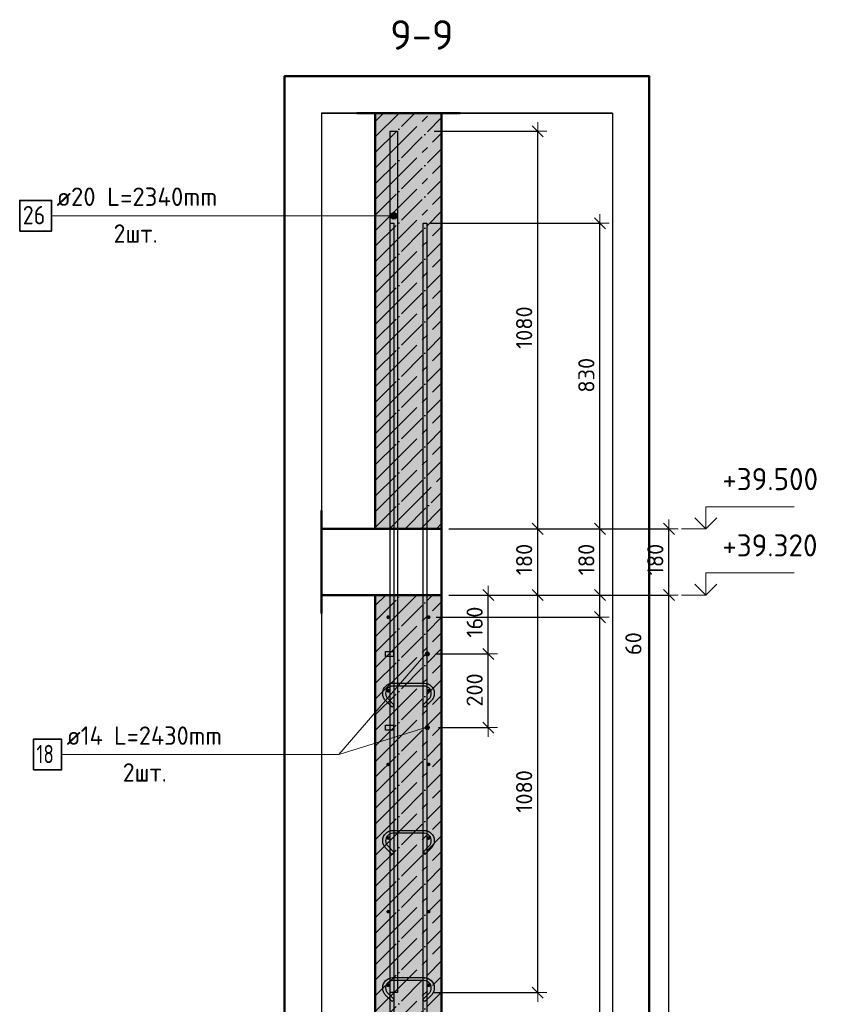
# Model space of a CAD drawing. Header units: millimetres. Extents: x -27380 to 48638, y 46540 to 72525.
# Tile 106 of 106: x 35840 to 38027, y 69850 to 72525. Entities that reach past the tile are written whole.
import ezdxf

# ---------------------------------------------------------------- set-up
doc = ezdxf.new("R2010")
doc.units = ezdxf.units.MM
doc.header["$PDMODE"] = 65
doc.linetypes.add('______11', pattern=[100, 80, -10, 0, -10])
doc.linetypes.add('______5', pattern=[220, 160, -20, 20, -20])
for name, color, linetype, lineweight in [('Standard', 7, 'Continuous', 25), ('Арм.стержн. вертикальными 1', 22, 'Continuous', 35), ('Арм.стержн.горизонт. 1', 180, 'Continuous', 35), ('Арм.стержн.горизонт. 2', 202, 'Continuous', 35), ('Высотная отметки_ общее', 7, 'Continuous', 13), ('Размерная линия_ общее', 7, 'Continuous', 13)]:
    doc.layers.add(name, color=color, linetype=linetype, lineweight=lineweight)
doc.layers.add('Арм.стержн. вертикальными 2', color=7, linetype='Continuous', lineweight=35, true_color=0x006e00)
doc.layers.add('Арм.стержн.Стяжки', color=7, linetype='Continuous', lineweight=35, true_color=0x501e0f)
doc.styles.add('ISOCPEUR', font='ISOCPEUR')
doc.dimstyles.new('DIMSTYLE_11', dxfattribs={"dimtxt": 44, "dimasz": 50, "dimexe": 0, "dimexo": 0, "dimgap": 22, "dimtad": 0, "dimdec": 0, "dimrnd": 5, "dimzin": 12, "dimdsep": 46, "dimtxsty": 'ISOCPEUR', "dimblk1": 'ALL_ML_STRICH', "dimblk2": 'ALL_ML_STRICH', "dimsah": 1, "dimcen": 0, "dimclrd": 7, "dimclre": 256, "dimclrt": 7, "dimadec": 0, "dimazin": 0, "dimtfac": 1, "dimtdec": 0, "dimtix": 1, "dimtmove": 2, "dimatfit": 3, "dimfxl": 0, "dimtvp": 1.2, "dimtzin": 0, "dimlwd": 0, "dimlwe": -3, "dimarcsym": 0})
doc.dimstyles.new('DIMSTYLE_7', dxfattribs={"dimtxt": 44, "dimasz": 50, "dimexe": 0, "dimexo": 0, "dimgap": 22, "dimtad": 2, "dimdec": 0, "dimrnd": 5, "dimzin": 12, "dimdsep": 46, "dimtxsty": 'ISOCPEUR', "dimblk1": 'ALL_ML_STRICH', "dimblk2": 'ALL_ML_STRICH', "dimsah": 1, "dimcen": 0, "dimclrd": 7, "dimclre": 256, "dimclrt": 7, "dimadec": 0, "dimazin": 0, "dimtfac": 1, "dimtdec": 0, "dimtix": 1, "dimtmove": 2, "dimatfit": 3, "dimfxl": 0, "dimtzin": 0, "dimlwd": 0, "dimlwe": -3, "dimarcsym": 0})

# ---------------------------------------------------------------- blocks, each defined once
blk = doc.blocks.new('ALL_ML_STRICH')
at = {"color": 0, "linetype": 'ByBlock', "lineweight": -2}
for p, q in [((-1, 0), (0.5, 0)), ((-0.3, -0.3), (0.3, 0.3)), ((0, -0.5), (0, 0.5))]:
    blk.add_line(p, q, dxfattribs=at)
blk = doc.blocks.new('*D253')
at = {"layer": 'DEFPOINTS', "color": 7, "linetype": 'Continuous', "lineweight": 13, "transparency": 33554687}
for p in [(36950.3, 70901.6), (36950.3, 67901.6), (37415.3, 67901.6)]:
    blk.add_point(p, dxfattribs=at)
at = {"layer": 'Размерная линия_ общее', "color": 253, "linetype": 'Continuous', "lineweight": -2, "true_color": 0xa0a0a0, "transparency": 33554687}
for p, q in [((36970.3, 70901.6), (37415.3, 70901.6)), ((36970.3, 67901.6), (37415.3, 67901.6))]:
    blk.add_line(p, q, dxfattribs=at)
at = {"layer": 'Размерная линия_ общее', "color": 7, "linetype": 'Continuous', "lineweight": -2, "transparency": 33554687}
blk.add_line((37415.3, 67901.6), (37415.3, 70901.6), dxfattribs=at)
at = {"layer": 'Размерная линия_ общее', "color": 7, "linetype": 'Continuous', "lineweight": 13, "transparency": 33554687, "xscale": 50, "yscale": 50, "zscale": 50}
for p, rotation in [((37415.3, 70901.6), 90), ((37415.3, 67901.6), 270)]:
    blk.add_blockref('ALL_ML_STRICH', p, dxfattribs=dict(at, rotation=rotation))
at = {"layer": 'Размерная линия_ общее', "color": 7, "linetype": 'Continuous', "lineweight": 13, "transparency": 33554687, "insert": (37356.3, 69253.6), "char_height": 44, "width": 2.2, "attachment_point": 1, "rotation": 90, "line_spacing_factor": 0.60241, "style": 'ISOCPEUR'}
blk.add_mtext('\\W0.91;15х200=3000', dxfattribs=at)
blk = doc.blocks.new('*D254')
at = {"layer": 'DEFPOINTS', "color": 7, "linetype": 'Continuous', "lineweight": 13, "transparency": 33554687}
for p in [(36985.3, 70961.6), (36950.3, 70901.6), (37415.3, 70901.6)]:
    blk.add_point(p, dxfattribs=at)
at = {"layer": 'Размерная линия_ общее', "color": 253, "linetype": 'Continuous', "lineweight": -2, "true_color": 0xa0a0a0, "transparency": 33554687}
for p, q in [((37005.3, 70961.6), (37415.3, 70961.6)), ((36970.3, 70901.6), (37415.3, 70901.6))]:
    blk.add_line(p, q, dxfattribs=at)
at = {"layer": 'Размерная линия_ общее', "color": 7, "linetype": 'Continuous', "lineweight": -2, "transparency": 33554687}
blk.add_line((37415.3, 70901.6), (37415.3, 70961.6), dxfattribs=at)
at = {"layer": 'Размерная линия_ общее', "color": 7, "linetype": 'Continuous', "lineweight": 13, "transparency": 33554687, "xscale": 50, "yscale": 50, "zscale": 50}
for p, rotation in [((37415.3, 70961.6), 90), ((37415.3, 70901.6), 270)]:
    blk.add_blockref('ALL_ML_STRICH', p, dxfattribs=dict(at, rotation=rotation))
at = {"layer": 'Размерная линия_ общее', "color": 7, "linetype": 'Continuous', "lineweight": 13, "transparency": 33554687, "insert": (37506.1, 70829.7), "char_height": 44, "width": 88, "attachment_point": 5, "rotation": 90, "style": 'ISOCPEUR'}
blk.add_mtext('\\A1;{60}', dxfattribs=at)
blk = doc.blocks.new('*D255')
at = {"layer": 'DEFPOINTS', "color": 7, "linetype": 'Continuous', "lineweight": 13, "transparency": 33554687}
for p in [(36985.3, 71141.6), (36985.3, 70961.6), (37415.3, 70961.6)]:
    blk.add_point(p, dxfattribs=at)
at = {"layer": 'Размерная линия_ общее', "color": 253, "linetype": 'Continuous', "lineweight": -2, "true_color": 0xa0a0a0, "transparency": 33554687}
for p, q in [((37005.3, 71141.6), (37415.3, 71141.6)), ((37005.3, 70961.6), (37415.3, 70961.6))]:
    blk.add_line(p, q, dxfattribs=at)
at = {"layer": 'Размерная линия_ общее', "color": 7, "linetype": 'Continuous', "lineweight": -2, "transparency": 33554687}
blk.add_line((37415.3, 70961.6), (37415.3, 71141.6), dxfattribs=at)
at = {"layer": 'Размерная линия_ общее', "color": 7, "linetype": 'Continuous', "lineweight": 13, "transparency": 33554687, "xscale": 50, "yscale": 50, "zscale": 50}
for p, rotation in [((37415.3, 71141.6), 90), ((37415.3, 70961.6), 270)]:
    blk.add_blockref('ALL_ML_STRICH', p, dxfattribs=dict(at, rotation=rotation))
at = {"layer": 'Размерная линия_ общее', "color": 7, "linetype": 'Continuous', "lineweight": 13, "transparency": 33554687, "insert": (37378.3, 71058.2), "char_height": 44, "width": 132, "attachment_point": 5, "rotation": 90, "style": 'ISOCPEUR'}
blk.add_mtext('\\A1;{180}', dxfattribs=at)
blk = doc.blocks.new('*D256')
at = {"layer": 'DEFPOINTS', "color": 7, "linetype": 'Continuous', "lineweight": 13, "transparency": 33554687}
for p in [(36935.3, 71971.6), (36985.3, 71141.6), (37415.3, 71141.6)]:
    blk.add_point(p, dxfattribs=at)
at = {"layer": 'Размерная линия_ общее', "color": 253, "linetype": 'Continuous', "lineweight": -2, "true_color": 0xa0a0a0, "transparency": 33554687}
for p, q in [((36955.3, 71971.6), (37415.3, 71971.6)), ((37005.3, 71141.6), (37415.3, 71141.6))]:
    blk.add_line(p, q, dxfattribs=at)
at = {"layer": 'Размерная линия_ общее', "color": 7, "linetype": 'Continuous', "lineweight": -2, "transparency": 33554687}
blk.add_line((37415.3, 71141.6), (37415.3, 71971.6), dxfattribs=at)
at = {"layer": 'Размерная линия_ общее', "color": 7, "linetype": 'Continuous', "lineweight": 13, "transparency": 33554687, "xscale": 50, "yscale": 50, "zscale": 50}
for p, rotation in [((37415.3, 71971.6), 90), ((37415.3, 71141.6), 270)]:
    blk.add_blockref('ALL_ML_STRICH', p, dxfattribs=dict(at, rotation=rotation))
at = {"layer": 'Размерная линия_ общее', "color": 7, "linetype": 'Continuous', "lineweight": 13, "transparency": 33554687, "insert": (37378.3, 71558.8), "char_height": 44, "width": 132, "attachment_point": 5, "rotation": 90, "style": 'ISOCPEUR'}
blk.add_mtext('\\A1;{830}', dxfattribs=at)
blk = doc.blocks.new('*D257')
at = {"layer": 'DEFPOINTS', "color": 7, "linetype": 'Continuous', "lineweight": 13, "transparency": 33554687}
for p in [(36985.3, 70961.6), (36945.3, 69881.6), (37246.4, 69881.6)]:
    blk.add_point(p, dxfattribs=at)
at = {"layer": 'Размерная линия_ общее', "color": 253, "linetype": 'Continuous', "lineweight": -2, "true_color": 0xa0a0a0, "transparency": 33554687}
for p, q in [((37005.3, 70961.6), (37246.4, 70961.6)), ((36965.3, 69881.6), (37246.4, 69881.6))]:
    blk.add_line(p, q, dxfattribs=at)
at = {"layer": 'Размерная линия_ общее', "color": 7, "linetype": 'Continuous', "lineweight": -2, "transparency": 33554687}
blk.add_line((37246.4, 69881.6), (37246.4, 70961.6), dxfattribs=at)
at = {"layer": 'Размерная линия_ общее', "color": 7, "linetype": 'Continuous', "lineweight": 13, "transparency": 33554687, "xscale": 50, "yscale": 50, "zscale": 50}
for p, rotation in [((37246.4, 70961.6), 90), ((37246.4, 69881.6), 270)]:
    blk.add_blockref('ALL_ML_STRICH', p, dxfattribs=dict(at, rotation=rotation))
at = {"layer": 'Размерная линия_ общее', "color": 7, "linetype": 'Continuous', "lineweight": 13, "transparency": 33554687, "insert": (37209.4, 70428.2), "char_height": 44, "width": 176, "attachment_point": 5, "rotation": 90, "style": 'ISOCPEUR'}
blk.add_mtext('\\A1;{1080}', dxfattribs=at)
blk = doc.blocks.new('*D258')
at = {"layer": 'DEFPOINTS', "color": 7, "linetype": 'Continuous', "lineweight": 13, "transparency": 33554687}
for p in [(36985.3, 71141.6), (36985.3, 70961.6), (37246.4, 70961.6)]:
    blk.add_point(p, dxfattribs=at)
at = {"layer": 'Размерная линия_ общее', "color": 253, "linetype": 'Continuous', "lineweight": -2, "true_color": 0xa0a0a0, "transparency": 33554687}
for p, q in [((37005.3, 71141.6), (37246.4, 71141.6)), ((37005.3, 70961.6), (37246.4, 70961.6))]:
    blk.add_line(p, q, dxfattribs=at)
at = {"layer": 'Размерная линия_ общее', "color": 7, "linetype": 'Continuous', "lineweight": -2, "transparency": 33554687}
blk.add_line((37246.4, 70961.6), (37246.4, 71141.6), dxfattribs=at)
at = {"layer": 'Размерная линия_ общее', "color": 7, "linetype": 'Continuous', "lineweight": 13, "transparency": 33554687, "xscale": 50, "yscale": 50, "zscale": 50}
for p, rotation in [((37246.4, 71141.6), 90), ((37246.4, 70961.6), 270)]:
    blk.add_blockref('ALL_ML_STRICH', p, dxfattribs=dict(at, rotation=rotation))
at = {"layer": 'Размерная линия_ общее', "color": 7, "linetype": 'Continuous', "lineweight": 13, "transparency": 33554687, "insert": (37209.4, 71058.2), "char_height": 44, "width": 132, "attachment_point": 5, "rotation": 90, "style": 'ISOCPEUR'}
blk.add_mtext('\\A1;{180}', dxfattribs=at)
blk = doc.blocks.new('*D259')
at = {"layer": 'DEFPOINTS', "color": 7, "linetype": 'Continuous', "lineweight": 13, "transparency": 33554687}
for p in [(36945.3, 72221.6), (36985.3, 71141.6), (37246.4, 71141.6)]:
    blk.add_point(p, dxfattribs=at)
at = {"layer": 'Размерная линия_ общее', "color": 253, "linetype": 'Continuous', "lineweight": -2, "true_color": 0xa0a0a0, "transparency": 33554687}
for p, q in [((36965.3, 72221.6), (37246.4, 72221.6)), ((37005.3, 71141.6), (37246.4, 71141.6))]:
    blk.add_line(p, q, dxfattribs=at)
at = {"layer": 'Размерная линия_ общее', "color": 7, "linetype": 'Continuous', "lineweight": -2, "transparency": 33554687}
blk.add_line((37246.4, 71141.6), (37246.4, 72221.6), dxfattribs=at)
at = {"layer": 'Размерная линия_ общее', "color": 7, "linetype": 'Continuous', "lineweight": 13, "transparency": 33554687, "xscale": 50, "yscale": 50, "zscale": 50}
for p, rotation in [((37246.4, 72221.6), 90), ((37246.4, 71141.6), 270)]:
    blk.add_blockref('ALL_ML_STRICH', p, dxfattribs=dict(at, rotation=rotation))
at = {"layer": 'Размерная линия_ общее', "color": 7, "linetype": 'Continuous', "lineweight": 13, "transparency": 33554687, "insert": (37209.4, 71688.2), "char_height": 44, "width": 176, "attachment_point": 5, "rotation": 90, "style": 'ISOCPEUR'}
blk.add_mtext('\\A1;{1080}', dxfattribs=at)
blk = doc.blocks.new('*D260')
at = {"layer": 'DEFPOINTS', "color": 7, "linetype": 'Continuous', "lineweight": 13, "transparency": 33554687}
for p in [(36950.3, 70801.6), (36957.3, 70601.6), (37111.9, 70601.6)]:
    blk.add_point(p, dxfattribs=at)
at = {"layer": 'Размерная линия_ общее', "color": 253, "linetype": 'Continuous', "lineweight": -2, "true_color": 0xa0a0a0, "transparency": 33554687}
for p, q in [((36970.3, 70801.6), (37111.9, 70801.6)), ((36977.3, 70601.6), (37111.9, 70601.6))]:
    blk.add_line(p, q, dxfattribs=at)
at = {"layer": 'Размерная линия_ общее', "color": 7, "linetype": 'Continuous', "lineweight": -2, "transparency": 33554687}
blk.add_line((37111.9, 70601.6), (37111.9, 70801.6), dxfattribs=at)
at = {"layer": 'Размерная линия_ общее', "color": 7, "linetype": 'Continuous', "lineweight": 13, "transparency": 33554687, "xscale": 50, "yscale": 50, "zscale": 50}
for p, rotation in [((37111.9, 70801.6), 90), ((37111.9, 70601.6), 270)]:
    blk.add_blockref('ALL_ML_STRICH', p, dxfattribs=dict(at, rotation=rotation))
at = {"layer": 'Размерная линия_ общее', "color": 7, "linetype": 'Continuous', "lineweight": 13, "transparency": 33554687, "insert": (37074.9, 70703.8), "char_height": 44, "width": 132, "attachment_point": 5, "rotation": 90, "style": 'ISOCPEUR'}
blk.add_mtext('\\A1;{200}', dxfattribs=at)
blk = doc.blocks.new('*D261')
at = {"layer": 'DEFPOINTS', "color": 7, "linetype": 'Continuous', "lineweight": 13, "transparency": 33554687}
for p in [(36985.3, 70961.6), (36950.3, 70801.6), (37111.9, 70801.6)]:
    blk.add_point(p, dxfattribs=at)
at = {"layer": 'Размерная линия_ общее', "color": 253, "linetype": 'Continuous', "lineweight": -2, "true_color": 0xa0a0a0, "transparency": 33554687}
for p, q in [((37005.3, 70961.6), (37111.9, 70961.6)), ((36970.3, 70801.6), (37111.9, 70801.6))]:
    blk.add_line(p, q, dxfattribs=at)
at = {"layer": 'Размерная линия_ общее', "color": 7, "linetype": 'Continuous', "lineweight": -2, "transparency": 33554687}
blk.add_line((37111.9, 70801.6), (37111.9, 70961.6), dxfattribs=at)
at = {"layer": 'Размерная линия_ общее', "color": 7, "linetype": 'Continuous', "lineweight": 13, "transparency": 33554687, "xscale": 50, "yscale": 50, "zscale": 50}
for p, rotation in [((37111.9, 70961.6), 90), ((37111.9, 70801.6), 270)]:
    blk.add_blockref('ALL_ML_STRICH', p, dxfattribs=dict(at, rotation=rotation))
at = {"layer": 'Размерная линия_ общее', "color": 7, "linetype": 'Continuous', "lineweight": 13, "transparency": 33554687, "insert": (37074.9, 70888.2), "char_height": 44, "width": 132, "attachment_point": 5, "rotation": 90, "style": 'ISOCPEUR'}
blk.add_mtext('\\A1;{160}', dxfattribs=at)
blk = doc.blocks.new('*D262')
at = {"layer": 'DEFPOINTS', "color": 7, "linetype": 'Continuous', "lineweight": 13, "transparency": 33554687}
for p in [(36985.3, 70961.6), (37033.3, 67841.6), (37602.6, 67841.6)]:
    blk.add_point(p, dxfattribs=at)
at = {"layer": 'Размерная линия_ общее', "color": 253, "linetype": 'Continuous', "lineweight": -2, "true_color": 0xa0a0a0, "transparency": 33554687}
for p, q in [((37005.3, 70961.6), (37602.6, 70961.6)), ((37053.3, 67841.6), (37602.6, 67841.6))]:
    blk.add_line(p, q, dxfattribs=at)
at = {"layer": 'Размерная линия_ общее', "color": 7, "linetype": 'Continuous', "lineweight": -2, "transparency": 33554687}
blk.add_line((37602.6, 67841.6), (37602.6, 70961.6), dxfattribs=at)
at = {"layer": 'Размерная линия_ общее', "color": 7, "linetype": 'Continuous', "lineweight": 13, "transparency": 33554687, "xscale": 50, "yscale": 50, "zscale": 50}
for p, rotation in [((37602.6, 70961.6), 90), ((37602.6, 67841.6), 270)]:
    blk.add_blockref('ALL_ML_STRICH', p, dxfattribs=dict(at, rotation=rotation))
at = {"layer": 'Размерная линия_ общее', "color": 7, "linetype": 'Continuous', "lineweight": 13, "transparency": 33554687, "insert": (37565.6, 69408.2), "char_height": 44, "width": 176, "attachment_point": 5, "rotation": 90, "style": 'ISOCPEUR'}
blk.add_mtext('\\A1;{3120}', dxfattribs=at)
blk = doc.blocks.new('*D263')
at = {"layer": 'DEFPOINTS', "color": 7, "linetype": 'Continuous', "lineweight": 13, "transparency": 33554687}
for p in [(36985.3, 71141.6), (36985.3, 70961.6), (37602.6, 70961.6)]:
    blk.add_point(p, dxfattribs=at)
at = {"layer": 'Размерная линия_ общее', "color": 253, "linetype": 'Continuous', "lineweight": -2, "true_color": 0xa0a0a0, "transparency": 33554687}
for p, q in [((37005.3, 71141.6), (37602.6, 71141.6)), ((37005.3, 70961.6), (37602.6, 70961.6))]:
    blk.add_line(p, q, dxfattribs=at)
at = {"layer": 'Размерная линия_ общее', "color": 7, "linetype": 'Continuous', "lineweight": -2, "transparency": 33554687}
blk.add_line((37602.6, 70961.6), (37602.6, 71141.6), dxfattribs=at)
at = {"layer": 'Размерная линия_ общее', "color": 7, "linetype": 'Continuous', "lineweight": 13, "transparency": 33554687, "xscale": 50, "yscale": 50, "zscale": 50}
for p, rotation in [((37602.6, 71141.6), 90), ((37602.6, 70961.6), 270)]:
    blk.add_blockref('ALL_ML_STRICH', p, dxfattribs=dict(at, rotation=rotation))
at = {"layer": 'Размерная линия_ общее', "color": 7, "linetype": 'Continuous', "lineweight": 13, "transparency": 33554687, "insert": (37565.6, 71058.2), "char_height": 44, "width": 132, "attachment_point": 5, "rotation": 90, "style": 'ISOCPEUR'}
blk.add_mtext('\\A1;{180}', dxfattribs=at)
blk = doc.blocks.new('COMPLEX_ELEVATIONDIM_12')
at = {"layer": 'Высотная отметки_ общее', "color": 7, "linetype": 'Continuous', "lineweight": 13, "transparency": 33554687}
for p, q in [((37702.6, 71141.6), (37702.6, 71201.6)), ((37702.6, 71201.6), (37942.6, 71201.6)), ((37702.6, 71141.6), (37672.6, 71171.6)), ((37702.6, 71141.6), (37732.6, 71171.6)), ((37702.6, 71141.6), (37636.4, 71141.6)), ((37702.6, 71141.6), (37702.6, 71141.6)), ((37702.6, 71141.6), (37702.6, 71141.6)), ((37702.6, 71141.6), (37702.6, 71141.6)), ((37702.6, 71141.6), (37702.6, 71141.6)), ((37702.6, 70961.6), (37702.6, 71021.6)), ((37702.6, 71021.6), (37942.6, 71021.6)), ((37702.6, 70961.6), (37672.6, 70991.6)), ((37702.6, 70961.6), (37732.6, 70991.6)), ((37702.6, 70961.6), (37636.4, 70961.6)), ((37702.6, 70961.6), (37702.6, 70961.6)), ((37702.6, 70961.6), (37702.6, 70961.6)), ((37702.6, 70961.6), (37702.6, 70961.6)), ((37702.6, 70961.6), (37702.6, 70961.6))]:
    blk.add_line(p, q, dxfattribs=at)
at = {"layer": 'Высотная отметки_ общее', "color": 7, "linetype": 'Continuous', "lineweight": 13, "transparency": 33554687, "char_height": 60, "width": 298.477, "attachment_point": 7, "style": 'ISOCPEUR'}
for s, insert in [('\\W0.96;+39.500', (37747.6, 71246.6)), ('\\W0.96;+39.320', (37747.6, 71066.6))]:
    blk.add_mtext(s, dxfattribs=dict(at, insert=insert))

msp = doc.modelspace()

# ---------------------------------------------------------------- hatches: boundary and pattern name
at = {"layer": 'Standard', "linetype": 'Continuous', "lineweight": -3, "transparency": 33554687}
msp.add_hatch(color=7, dxfattribs=at).paths.add_polyline_path([(36805.3, 71141.6), (36985.3, 71141.6), (36985.3, 72271), (36805.3, 72271)])
at = {"layer": 'Арм.стержн. вертикальными 2', "linetype": 'Continuous', "lineweight": 13, "transparency": 33554687}
for points in [[(36847.6, 71987.6), (36847.6, 71996.6), (36846.3, 71992.1)], [(36847.6, 71987.6), (36847.6, 71996.6), (36846.3, 71992.1)], [(36847.6, 71996.6), (36850.8, 71984.4), (36850.8, 71999.8)], [(36847.6, 71996.6), (36850.8, 71984.4), (36850.8, 71999.8)], [(36847.6, 71996.6), (36847.6, 71987.6), (36850.8, 71984.4)], [(36847.6, 71996.6), (36847.6, 71987.6), (36850.8, 71984.4)], [(36850.8, 71999.8), (36855.3, 71983.1), (36855.3, 72001.1)], [(36850.8, 71999.8), (36855.3, 71983.1), (36855.3, 72001.1)], [(36850.8, 71999.8), (36850.8, 71984.4), (36855.3, 71983.1)], [(36850.8, 71999.8), (36850.8, 71984.4), (36855.3, 71983.1)], [(36855.3, 72001.1), (36855.3, 71983.1), (36859.8, 71984.4)], [(36855.3, 72001.1), (36859.8, 71984.4), (36859.8, 71999.8)], [(36855.3, 72001.1), (36855.3, 71983.1), (36859.8, 71984.4)], [(36855.3, 72001.1), (36859.8, 71984.4), (36859.8, 71999.8)], [(36859.8, 71999.8), (36859.8, 71984.4), (36863.1, 71987.6)], [(36859.8, 71999.8), (36863.1, 71987.6), (36863.1, 71996.6)], [(36859.8, 71999.8), (36859.8, 71984.4), (36863.1, 71987.6)], [(36859.8, 71999.8), (36863.1, 71987.6), (36863.1, 71996.6)], [(36863.1, 71996.6), (36863.1, 71987.6), (36864.3, 71992.1)], [(36863.1, 71996.6), (36863.1, 71987.6), (36864.3, 71992.1)]]:
    msp.add_hatch(color=7, dxfattribs=at).paths.add_polyline_path(points)
at = {"layer": 'Арм.стержн.горизонт. 1', "linetype": 'Continuous', "lineweight": 50, "transparency": 33554687}
for points in [[(36845.3, 70901.6), (36845, 70903.5), (36843.9, 70905.1), (36842.3, 70906.2), (36840.3, 70906.6), (36838.4, 70906.2), (36836.8, 70905.1), (36835.7, 70903.5), (36835.3, 70901.6), (36835.7, 70899.7), (36836.8, 70898.1), (36838.4, 70897), (36840.3, 70896.6), (36842.3, 70897), (36843.9, 70898.1), (36845, 70899.7)], [(36955.2, 70901.6), (36954.9, 70903.5), (36953.8, 70905.1), (36952.2, 70906.2), (36950.2, 70906.6), (36948.3, 70906.2), (36946.7, 70905.1), (36945.6, 70903.5), (36945.2, 70901.6), (36945.6, 70899.7), (36946.7, 70898.1), (36948.3, 70897), (36950.2, 70896.6), (36952.2, 70897), (36953.8, 70898.1), (36954.9, 70899.7)], [(36845.3, 70701.6), (36845, 70703.5), (36843.9, 70705.1), (36842.3, 70706.2), (36840.3, 70706.6), (36838.4, 70706.2), (36836.8, 70705.1), (36835.7, 70703.5), (36835.3, 70701.6), (36835.7, 70699.7), (36836.8, 70698.1), (36838.4, 70697), (36840.3, 70696.6), (36842.3, 70697), (36843.9, 70698.1), (36845, 70699.7)], [(36955.2, 70701.6), (36954.9, 70703.5), (36953.8, 70705.1), (36952.2, 70706.2), (36950.2, 70706.6), (36948.3, 70706.2), (36946.7, 70705.1), (36945.6, 70703.5), (36945.2, 70701.6), (36945.6, 70699.7), (36946.7, 70698.1), (36948.3, 70697), (36950.2, 70696.6), (36952.2, 70697), (36953.8, 70698.1), (36954.9, 70699.7)], [(36845.3, 70501.6), (36845, 70503.5), (36843.9, 70505.1), (36842.3, 70506.2), (36840.3, 70506.6), (36838.4, 70506.2), (36836.8, 70505.1), (36835.7, 70503.5), (36835.3, 70501.6), (36835.7, 70499.7), (36836.8, 70498.1), (36838.4, 70497), (36840.3, 70496.6), (36842.3, 70497), (36843.9, 70498.1), (36845, 70499.7)], [(36955.2, 70501.6), (36954.9, 70503.5), (36953.8, 70505.1), (36952.2, 70506.2), (36950.2, 70506.6), (36948.3, 70506.2), (36946.7, 70505.1), (36945.6, 70503.5), (36945.2, 70501.6), (36945.6, 70499.7), (36946.7, 70498.1), (36948.3, 70497), (36950.2, 70496.6), (36952.2, 70497), (36953.8, 70498.1), (36954.9, 70499.7)], [(36845.3, 70301.6), (36845, 70303.5), (36843.9, 70305.1), (36842.3, 70306.2), (36840.3, 70306.6), (36838.4, 70306.2), (36836.8, 70305.1), (36835.7, 70303.5), (36835.3, 70301.6), (36835.7, 70299.7), (36836.8, 70298.1), (36838.4, 70297), (36840.3, 70296.6), (36842.3, 70297), (36843.9, 70298.1), (36845, 70299.7)], [(36955.2, 70301.6), (36954.9, 70303.5), (36953.8, 70305.1), (36952.2, 70306.2), (36950.2, 70306.6), (36948.3, 70306.2), (36946.7, 70305.1), (36945.6, 70303.5), (36945.2, 70301.6), (36945.6, 70299.7), (36946.7, 70298.1), (36948.3, 70297), (36950.2, 70296.6), (36952.2, 70297), (36953.8, 70298.1), (36954.9, 70299.7)], [(36845.3, 70101.6), (36845, 70103.5), (36843.9, 70105.1), (36842.3, 70106.2), (36840.3, 70106.6), (36838.4, 70106.2), (36836.8, 70105.1), (36835.7, 70103.5), (36835.3, 70101.6), (36835.7, 70099.7), (36836.8, 70098.1), (36838.4, 70097), (36840.3, 70096.6), (36842.3, 70097), (36843.9, 70098.1), (36845, 70099.7)], [(36955.2, 70101.6), (36954.9, 70103.5), (36953.8, 70105.1), (36952.2, 70106.2), (36950.2, 70106.6), (36948.3, 70106.2), (36946.7, 70105.1), (36945.6, 70103.5), (36945.2, 70101.6), (36945.6, 70099.7), (36946.7, 70098.1), (36948.3, 70097), (36950.2, 70096.6), (36952.2, 70097), (36953.8, 70098.1), (36954.9, 70099.7)], [(36845.3, 69901.6), (36845, 69903.5), (36843.9, 69905.1), (36842.3, 69906.2), (36840.3, 69906.6), (36838.4, 69906.2), (36836.8, 69905.1), (36835.7, 69903.5), (36835.3, 69901.6), (36835.7, 69899.7), (36836.8, 69898.1), (36838.4, 69897), (36840.3, 69896.6), (36842.3, 69897), (36843.9, 69898.1), (36845, 69899.7)], [(36955.2, 69901.6), (36954.9, 69903.5), (36953.8, 69905.1), (36952.2, 69906.2), (36950.2, 69906.6), (36948.3, 69906.2), (36946.7, 69905.1), (36945.6, 69903.5), (36945.2, 69901.6), (36945.6, 69899.7), (36946.7, 69898.1), (36948.3, 69897), (36950.2, 69896.6), (36952.2, 69897), (36953.8, 69898.1), (36954.9, 69899.7)]]:
    msp.add_hatch(color=4, dxfattribs=at).paths.add_polyline_path(points)
at = {"layer": 'Арм.стержн.горизонт. 2', "linetype": 'Continuous', "lineweight": 25, "transparency": 33554687}
for points in [[(36953.6, 70801.6), (36953.1, 70804.3), (36951.5, 70806.5), (36949.3, 70808.1), (36946.6, 70808.6), (36943.9, 70808.1), (36941.6, 70806.5), (36940.1, 70804.3), (36939.6, 70801.6), (36940.1, 70798.9), (36941.6, 70796.6), (36943.9, 70795.1), (36946.6, 70794.6), (36949.3, 70795.1), (36951.5, 70796.6), (36953.1, 70798.9)], [(36953.6, 70601.6), (36953.1, 70604.3), (36951.5, 70606.5), (36949.3, 70608.1), (36946.6, 70608.6), (36943.9, 70608.1), (36941.6, 70606.5), (36940.1, 70604.3), (36939.6, 70601.6), (36940.1, 70598.9), (36941.6, 70596.6), (36943.9, 70595.1), (36946.6, 70594.6), (36949.3, 70595.1), (36951.5, 70596.6), (36953.1, 70598.9)]]:
    msp.add_hatch(color=7, dxfattribs=at).paths.add_polyline_path(points)
at = {"layer": 'Размерная линия_ общее', "linetype": 'Continuous', "lineweight": -3, "transparency": 33554687}
msp.add_hatch(color=7, dxfattribs=at).paths.add_polyline_path([(36805.3, 70961.6), (36805.3, 67841.6), (36985.3, 67841.6), (36985.3, 70961.6)])

# ---------------------------------------------------------------- linework, layer by layer
at = {"color": 52, "linetype": 'Continuous', "lineweight": -3, "transparency": 33554687}
for p, q in [((36659, 72271), (36659, 67774.2)), ((36659, 72271), (36659, 67774.2)), ((36659, 72271), (37449, 72271)), ((37449, 72271), (36659, 72271)), ((37449, 72271), (37449, 67774.2)), ((37449, 72271), (37449, 67774.2))]:
    msp.add_line(p, q, dxfattribs=at)
at = {"color": 7, "linetype": 'Continuous', "lineweight": 50, "transparency": 33554687}
for p, q in [((36659, 70911.6), (36659, 71191.6)), ((36805.3, 71141.6), (36659, 71141.6)), ((36985.3, 71141.6), (36805.3, 71141.6)), ((36985.3, 70961.6), (36985.3, 71141.6)), ((36659, 70961.6), (36805.3, 70961.6)), ((36805.3, 70961.6), (36985.3, 70961.6))]:
    msp.add_line(p, q, dxfattribs=at)
at = {"layer": 'Standard', "color": 7, "linetype": 'Continuous', "lineweight": 50, "transparency": 33554687}
for p, q in [((37035.3, 72271), (36755.3, 72271)), ((36805.3, 72271), (36805.3, 71141.6)), ((36985.3, 71141.6), (36985.3, 72271)), ((36805.3, 71141.6), (36985.3, 71141.6))]:
    msp.add_line(p, q, dxfattribs=at)
at = {"layer": 'Standard', "color": 7, "linetype": '______11', "lineweight": -3, "transparency": 33554687}
for p, q in [((36805.3, 72163.7), (36912.6, 72271)), ((36805.3, 72248.5), (36827.8, 72271)), ((36805.3, 72078.8), (36985.3, 72258.8)), ((36805.3, 71994), (36985.3, 72174)), ((36805.3, 71909.1), (36985.3, 72089.1)), ((36805.3, 71824.3), (36985.3, 72004.3)), ((36805.3, 71739.4), (36985.3, 71919.4)), ((36805.3, 71654.6), (36985.3, 71834.6)), ((36805.3, 71569.7), (36985.3, 71749.7)), ((36805.3, 71484.8), (36985.3, 71664.8)), ((36805.3, 71400), (36985.3, 71580)), ((36805.3, 71315.1), (36985.3, 71495.1)), ((36805.3, 71230.3), (36985.3, 71410.3)), ((36805.3, 71145.4), (36985.3, 71325.4)), ((36886.3, 71141.6), (36985.3, 71240.6)), ((36971.2, 71141.6), (36985.3, 71155.7))]:
    msp.add_line(p, q, dxfattribs=at)
at = {"layer": 'Standard', "color": 7, "linetype": '______5', "lineweight": -3, "transparency": 33554687}
for p, q in [((36805.3, 72121.2), (36955, 72271)), ((36805.3, 72206.1), (36870.2, 72271)), ((36805.3, 72036.4), (36985.3, 72216.4)), ((36805.3, 71951.5), (36985.3, 72131.5)), ((36805.3, 71866.7), (36985.3, 72046.7)), ((36805.3, 71781.8), (36985.3, 71961.8)), ((36805.3, 71697), (36985.3, 71877)), ((36805.3, 71612.1), (36985.3, 71792.1)), ((36805.3, 71527.3), (36985.3, 71707.3)), ((36805.3, 71442.4), (36985.3, 71622.4)), ((36805.3, 71357.6), (36985.3, 71537.6)), ((36805.3, 71272.7), (36985.3, 71452.7)), ((36805.3, 71187.9), (36985.3, 71367.9)), ((36843.9, 71141.6), (36985.3, 71283)), ((36928.7, 71141.6), (36985.3, 71198.2))]:
    msp.add_line(p, q, dxfattribs=at)
at = {"layer": 'Standard', "color": 7, "linetype": 'Continuous', "lineweight": 50, "transparency": 33554687}
msp.add_lwpolyline([(36559, 67674.2), (37549, 67674.2), (37549, 72371), (36559, 72371), (36559, 67674.2)], dxfattribs=at)
at = {"layer": 'Арм.стержн. вертикальными 1', "color": 4, "linetype": 'Continuous', "lineweight": 25, "transparency": 33554687}
for points in [[(36845.3, 67841.6), (36845.3, 71971.6), (36855.3, 71971.6), (36855.3, 67841.6), (36845.3, 67841.6)], [(36935.3, 67841.6), (36935.3, 71971.6), (36945.3, 71971.6), (36945.3, 67841.6), (36935.3, 67841.6)]]:
    msp.add_lwpolyline(points, dxfattribs=at)
at = {"layer": 'Арм.стержн. вертикальными 2', "color": 7, "linetype": 'Continuous', "lineweight": 13, "transparency": 33554687}
for p, q in [((35926.2, 71992.1), (36686.2, 71992.1)), ((36686.2, 71992.1), (36855.3, 71992.1)), ((36686.2, 71992.1), (36855.3, 71992.1)), ((36846.3, 71992.1), (36846.3, 71992.1)), ((36846.3, 71992.1), (36846.3, 71992.1)), ((36855.3, 72001.1), (36855.3, 72001.1)), ((36855.3, 72001.1), (36855.3, 72001.1)), ((36855.3, 71983.1), (36855.3, 71983.1)), ((36855.3, 71983.1), (36855.3, 71983.1)), ((36864.3, 71992.1), (36864.3, 71992.1)), ((36864.3, 71992.1), (36864.3, 71992.1))]:
    msp.add_line(p, q, dxfattribs=at)
at = {"layer": 'Арм.стержн. вертикальными 2', "color": 7, "linetype": 'Continuous', "lineweight": 25, "transparency": 33554687}
msp.add_lwpolyline([(36865.3, 72221.6), (36865.3, 69881.6), (36845.3, 69881.6), (36845.3, 72221.6), (36865.3, 72221.6)], dxfattribs=at)
msp.add_lwpolyline([(36865.3, 72221.6), (36865.3, 69881.6), (36845.3, 69881.6), (36845.3, 72221.6), (36865.3, 72221.6)], dxfattribs=at)
at = {"layer": 'Арм.стержн. вертикальными 2', "color": 7, "linetype": 'Continuous', "lineweight": 35, "transparency": 33554687}
msp.add_lwpolyline([(35839.6, 71950.4), (35926.2, 71950.4), (35926.2, 72033.8), (35839.6, 72033.8), (35839.6, 71950.4)], dxfattribs=at)
at = {"layer": 'Арм.стержн. вертикальными 2', "color": 7, "linetype": 'Continuous', "lineweight": 13, "transparency": 33554687}
msp.add_circle((36855.3, 71992.1), 9, dxfattribs=at)
msp.add_circle((36855.3, 71992.1), 9, dxfattribs=at)
at = {"layer": 'Арм.стержн.горизонт. 1', "color": 52, "linetype": 'Continuous', "lineweight": 50, "transparency": 33554687}
for p, q in [((36805.3, 70961.6), (36805.3, 70961.6)), ((36985.2, 70961.6), (36985.2, 70961.6))]:
    msp.add_line(p, q, dxfattribs=at)
at = {"layer": 'Арм.стержн.горизонт. 2', "color": 7, "linetype": 'Continuous', "lineweight": 13, "transparency": 33554687}
for p, q in [((36706, 70528.2), (36942.9, 70801.6)), ((36706, 70528.2), (36942.9, 70601.6)), ((35953.5, 70528.2), (36706, 70528.2))]:
    msp.add_line(p, q, dxfattribs=at)
at = {"layer": 'Арм.стержн.горизонт. 2', "color": 7, "linetype": 'Continuous', "lineweight": 25, "transparency": 33554687}
for points in [[(36854.7, 70794.6), (36833.3, 70794.6), (36833.3, 70808.6), (36854.7, 70808.6), (36854.7, 70794.6)], [(36854.7, 70594.6), (36833.3, 70594.6), (36833.3, 70608.6), (36854.7, 70608.6), (36854.7, 70594.6)]]:
    msp.add_lwpolyline(points, dxfattribs=at)
at = {"layer": 'Арм.стержн.горизонт. 2', "color": 7, "linetype": 'Continuous', "lineweight": 35, "transparency": 33554687}
msp.add_lwpolyline([(35876.9, 70486.5), (35953.5, 70486.5), (35953.5, 70569.8), (35876.9, 70569.8), (35876.9, 70486.5)], dxfattribs=at)
at = {"layer": 'Арм.стержн.Стяжки', "color": 40, "linetype": 'Continuous', "lineweight": 25, "transparency": 33554687}
for points in [[(36851.1, 70657.1), (36833.1, 70675.1), (36831.4, 70677), (36829.9, 70679.2), (36828.6, 70681.4), (36827.5, 70683.7), (36826.6, 70686.2), (36825.9, 70688.7), (36825.5, 70691.3), (36825.3, 70693.8), (36825.3, 70695.8), (36826, 70700.7), (36827.7, 70705.7), (36830.3, 70710.4), (36833.5, 70714.3), (36837.4, 70717.5), (36842.1, 70720.1), (36847.1, 70721.8), (36852, 70722.5), (36938.7, 70722.5), (36943.5, 70721.8), (36948.6, 70720.1), (36953.3, 70717.5), (36957.2, 70714.3), (36960.4, 70710.4), (36963, 70705.7), (36964.7, 70700.7), (36965.3, 70695.8), (36965.3, 70693.8), (36965.2, 70691.3), (36964.7, 70688.7), (36964.1, 70686.2), (36963.2, 70683.7), (36962.1, 70681.4), (36960.8, 70679.2), (36959.3, 70677), (36957.6, 70675.1), (36939.6, 70657.1), (36933.9, 70662.7), (36951.8, 70680.6), (36953, 70682), (36954.1, 70683.5), (36955, 70685.1), (36955.8, 70686.8), (36956.4, 70688.5), (36956.9, 70690.3), (36957.2, 70692.2), (36957.3, 70694.1), (36957.3, 70695.2), (36956.8, 70698.8), (36955.6, 70702.5), (36953.8, 70705.9), (36951.5, 70708.6), (36948.7, 70710.9), (36945.4, 70712.7), (36941.7, 70714), (36938.1, 70714.5), (36852.6, 70714.5), (36849, 70714), (36845.3, 70712.7), (36841.9, 70710.9), (36839.2, 70708.6), (36836.9, 70705.9), (36835.1, 70702.5), (36833.8, 70698.8), (36833.3, 70695.2), (36833.3, 70694.1), (36833.5, 70692.2), (36833.8, 70690.3), (36834.2, 70688.5), (36834.9, 70686.8), (36835.6, 70685.1), (36836.6, 70683.5), (36837.7, 70682), (36838.9, 70680.6), (36856.8, 70662.7), (36851.1, 70657.1)], [(36851.1, 70257.1), (36833.1, 70275.1), (36831.4, 70277), (36829.9, 70279.2), (36828.6, 70281.4), (36827.5, 70283.7), (36826.6, 70286.2), (36825.9, 70288.7), (36825.5, 70291.3), (36825.3, 70293.8), (36825.3, 70295.8), (36826, 70300.7), (36827.7, 70305.7), (36830.3, 70310.4), (36833.5, 70314.3), (36837.4, 70317.5), (36842.1, 70320.1), (36847.1, 70321.8), (36852, 70322.5), (36938.7, 70322.5), (36943.5, 70321.8), (36948.6, 70320.1), (36953.3, 70317.5), (36957.2, 70314.3), (36960.4, 70310.4), (36963, 70305.7), (36964.7, 70300.7), (36965.3, 70295.8), (36965.3, 70293.8), (36965.2, 70291.3), (36964.7, 70288.7), (36964.1, 70286.2), (36963.2, 70283.7), (36962.1, 70281.4), (36960.8, 70279.2), (36959.3, 70277), (36957.6, 70275.1), (36939.6, 70257.1), (36933.9, 70262.7), (36951.8, 70280.6), (36953, 70282), (36954.1, 70283.5), (36955, 70285.1), (36955.8, 70286.8), (36956.4, 70288.5), (36956.9, 70290.3), (36957.2, 70292.2), (36957.3, 70294.1), (36957.3, 70295.2), (36956.8, 70298.8), (36955.6, 70302.5), (36953.8, 70305.9), (36951.5, 70308.6), (36948.7, 70310.9), (36945.4, 70312.7), (36941.7, 70314), (36938.1, 70314.5), (36852.6, 70314.5), (36849, 70314), (36845.3, 70312.7), (36841.9, 70310.9), (36839.2, 70308.6), (36836.9, 70305.9), (36835.1, 70302.5), (36833.8, 70298.8), (36833.3, 70295.2), (36833.3, 70294.1), (36833.5, 70292.2), (36833.8, 70290.3), (36834.2, 70288.5), (36834.9, 70286.8), (36835.6, 70285.1), (36836.6, 70283.5), (36837.7, 70282), (36838.9, 70280.6), (36856.8, 70262.7), (36851.1, 70257.1)], [(36851.1, 69857.1), (36833.1, 69875.1), (36831.4, 69877), (36829.9, 69879.2), (36828.6, 69881.4), (36827.5, 69883.7), (36826.6, 69886.2), (36825.9, 69888.7), (36825.5, 69891.3), (36825.3, 69893.8), (36825.3, 69895.8), (36826, 69900.7), (36827.7, 69905.7), (36830.3, 69910.4), (36833.5, 69914.3), (36837.4, 69917.5), (36842.1, 69920.1), (36847.1, 69921.8), (36852, 69922.5), (36938.7, 69922.5), (36943.5, 69921.8), (36948.6, 69920.1), (36953.3, 69917.5), (36957.2, 69914.3), (36960.4, 69910.4), (36963, 69905.7), (36964.7, 69900.7), (36965.3, 69895.8), (36965.3, 69893.8), (36965.2, 69891.3), (36964.7, 69888.7), (36964.1, 69886.2), (36963.2, 69883.7), (36962.1, 69881.4), (36960.8, 69879.2), (36959.3, 69877), (36957.6, 69875.1), (36939.6, 69857.1), (36933.9, 69862.7), (36951.8, 69880.6), (36953, 69882), (36954.1, 69883.5), (36955, 69885.1), (36955.8, 69886.8), (36956.4, 69888.5), (36956.9, 69890.3), (36957.2, 69892.2), (36957.3, 69894.1), (36957.3, 69895.2), (36956.8, 69898.8), (36955.6, 69902.5), (36953.8, 69905.9), (36951.5, 69908.6), (36948.7, 69910.9), (36945.4, 69912.7), (36941.7, 69914), (36938.1, 69914.5), (36852.6, 69914.5), (36849, 69914), (36845.3, 69912.7), (36841.9, 69910.9), (36839.2, 69908.6), (36836.9, 69905.9), (36835.1, 69902.5), (36833.8, 69898.8), (36833.3, 69895.2), (36833.3, 69894.1), (36833.5, 69892.2), (36833.8, 69890.3), (36834.2, 69888.5), (36834.9, 69886.8), (36835.6, 69885.1), (36836.6, 69883.5), (36837.7, 69882), (36838.9, 69880.6), (36856.8, 69862.7), (36851.1, 69857.1)]]:
    msp.add_lwpolyline(points, dxfattribs=at)
at = {"layer": 'Размерная линия_ общее', "color": 7, "linetype": '______11', "lineweight": -3, "transparency": 33554687}
for p, q in [((36805.3, 70806), (36960.9, 70961.6)), ((36805.3, 70890.9), (36876, 70961.6)), ((36805.3, 70721.2), (36985.3, 70901.2)), ((36805.3, 70636.3), (36985.3, 70816.3)), ((36805.3, 70551.5), (36985.3, 70731.5)), ((36805.3, 70466.6), (36985.3, 70646.6)), ((36805.3, 70381.8), (36985.3, 70561.8)), ((36805.3, 70296.9), (36985.3, 70476.9)), ((36805.3, 70212.1), (36985.3, 70392.1)), ((36805.3, 70127.2), (36985.3, 70307.2)), ((36805.3, 70042.3), (36985.3, 70222.3)), ((36805.3, 69957.5), (36985.3, 70137.5)), ((36805.3, 69872.6), (36985.3, 70052.6)), ((36805.3, 69787.8), (36985.3, 69967.8)), ((36805.3, 69702.9), (36985.3, 69882.9))]:
    msp.add_line(p, q, dxfattribs=at)
at = {"layer": 'Размерная линия_ общее', "color": 7, "linetype": '______5', "lineweight": -3, "transparency": 33554687}
for p, q in [((36805.3, 70848.4), (36918.4, 70961.6)), ((36805.3, 70933.3), (36833.6, 70961.6)), ((36805.3, 70763.6), (36985.3, 70943.6)), ((36805.3, 70678.7), (36985.3, 70858.7)), ((36805.3, 70593.9), (36985.3, 70773.9)), ((36805.3, 70509), (36985.3, 70689)), ((36805.3, 70424.2), (36985.3, 70604.2)), ((36805.3, 70339.3), (36985.3, 70519.3)), ((36805.3, 70254.5), (36985.3, 70434.5)), ((36805.3, 70169.6), (36985.3, 70349.6)), ((36805.3, 70084.8), (36985.3, 70264.8)), ((36805.3, 69999.9), (36985.3, 70179.9)), ((36805.3, 69915.1), (36985.3, 70095.1)), ((36805.3, 69830.2), (36985.3, 70010.2)), ((36805.3, 69745.4), (36985.3, 69925.4))]:
    msp.add_line(p, q, dxfattribs=at)
at = {"layer": 'Размерная линия_ общее', "color": 7, "linetype": 'Continuous', "lineweight": 50, "transparency": 33554687}
for p, q in [((36985.3, 70961.6), (36805.3, 70961.6)), ((36805.3, 70961.6), (36805.3, 67841.6)), ((36985.3, 67841.6), (36985.3, 70961.6))]:
    msp.add_line(p, q, dxfattribs=at)

# ---------------------------------------------------------------- block references
at = {"layer": 'Высотная отметки_ общее', "color": 7, "linetype": 'Continuous', "lineweight": 13, "transparency": 33554687}
msp.add_blockref('COMPLEX_ELEVATIONDIM_12', (0, 0), dxfattribs=at)

# ---------------------------------------------------------------- texts
at = {"layer": 'Standard', "color": 7, "linetype": 'Continuous', "lineweight": 13, "transparency": 33554687, "insert": (36845.4, 72443.3), "char_height": 80, "width": 204.522, "attachment_point": 7, "style": 'ISOCPEUR'}
msp.add_mtext('\\A1;{\\fISOCPEUR|i0|b0;\\H80.000000;\\W1.000000;\\C7;9-9}\\P', dxfattribs=at)
at = {"layer": 'Арм.стержн. вертикальными 2', "color": 7, "linetype": 'Continuous', "lineweight": 25, "transparency": 33554687, "char_height": 50, "attachment_point": 7, "style": 'ISOCPEUR'}
for s, insert, width in [('\\W0.98;ø20 L=2340mm ', (35939.6, 72018.8), 504.256), ('\\W0.87;26', (35847.9, 71968.8), 91.802), ('\\W0.94;2шт. ', (36094.6, 71918.8), 193.548)]:
    msp.add_mtext(s, dxfattribs=dict(at, insert=insert, width=width))
at = {"layer": 'Арм.стержн.горизонт. 2', "color": 7, "linetype": 'Continuous', "lineweight": 25, "transparency": 33554687, "char_height": 50, "attachment_point": 7, "style": 'ISOCPEUR'}
for s, insert, width in [('\\W0.96;ø14 L=2430mm ', (35966.9, 70554.8), 498.795), ('\\W0.75;18', (35885.2, 70504.8), 78.713), ('\\W0.94;2шт. ', (36119.4, 70454.8), 193.548)]:
    msp.add_mtext(s, dxfattribs=dict(at, insert=insert, width=width))

# ---------------------------------------------------------------- dimensions: what is measured, and where the dimension line sits
at = {"layer": 'Размерная линия_ общее', "color": 7, "linetype": 'Continuous', "lineweight": 13, "transparency": 33554687}
for base, p1, p2, dimstyle, picture, middle in [((37246.4, 72221.6), (37005.3, 71141.6), (36965.3, 72221.6), 'DIMSTYLE_7', '*D259', (37209.4, 71688.2)), ((37415.3, 71971.6), (37005.3, 71141.6), (36955.3, 71971.6), 'DIMSTYLE_7', '*D256', (37378.3, 71558.8)), ((37415.3, 71141.6), (37005.3, 70961.6), (37005.3, 71141.6), 'DIMSTYLE_7', '*D255', (37378.3, 71058.2)), ((37246.4, 71141.6), (37005.3, 70961.6), (37005.3, 71141.6), 'DIMSTYLE_7', '*D258', (37209.4, 71058.2)), ((37602.6, 71141.6), (37005.3, 70961.6), (37005.3, 71141.6), 'DIMSTYLE_7', '*D263', (37565.6, 71058.2)), ((37246.4, 70961.6), (36965.3, 69881.6), (37005.3, 70961.6), 'DIMSTYLE_7', '*D257', (37209.4, 70428.2)), ((37415.3, 70961.6), (36970.3, 70901.6), (37005.3, 70961.6), 'DIMSTYLE_11', '*D254', (37506.1, 70829.7)), ((37111.9, 70961.6), (36970.3, 70801.6), (37005.3, 70961.6), 'DIMSTYLE_7', '*D261', (37074.9, 70888.2)), ((37602.6, 70961.6), (37053.3, 67841.6), (37005.3, 70961.6), 'DIMSTYLE_7', '*D262', (37565.6, 69408.2)), ((37111.9, 70801.6), (36977.3, 70601.6), (36970.3, 70801.6), 'DIMSTYLE_7', '*D260', (37074.9, 70703.8))]:
    dim = msp.add_linear_dim(base=base, p1=p1, p2=p2, angle=90, dimstyle=dimstyle, override={"dimpost": '<>', "dimclrd": 7, "dimclre": 253, "dimclrt": 7, "dimlwd": 0, "dimlwe": 65533}, dxfattribs=at)
    dim.commit()
    dim.dimension.update_dxf_attribs({"geometry": picture, "text_midpoint": middle, "dimtype": 160})
dim = msp.add_linear_dim(base=(37415.3, 70901.6), p1=(36970.3, 67901.6), p2=(36970.3, 70901.6), angle=90, text='\\W0.91;15х200=3000', dimstyle='DIMSTYLE_7', override={"dimpost": '<>', "dimclrd": 7, "dimclre": 253, "dimclrt": 7, "dimlwd": 0, "dimlwe": 65533}, dxfattribs=at)
dim.commit()
dim.dimension.update_dxf_attribs({"geometry": '*D253', "text_midpoint": (37393.3, 69401.6), "dimtype": 160})

doc.saveas('drawing.dxf')
